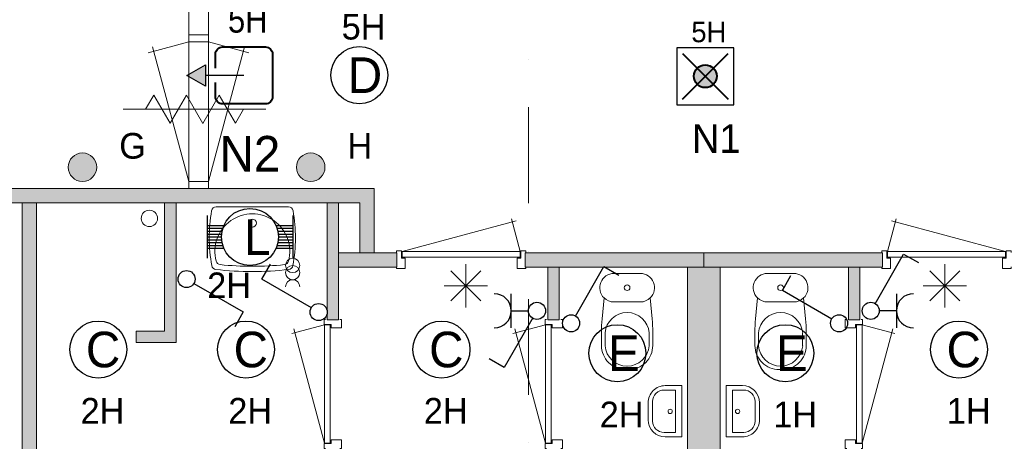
# Model space of a CAD drawing. Header units: millimetres. Extents: x 84337 to 168437, y -3060 to 56340.
# Tile 47 of 84: x 100348 to 107259, y 41612 to 44570. Entities that reach past the tile are written whole.
import ezdxf
from ezdxf.enums import TextEntityAlignment as Align
from ezdxf.xclip import XClip

# ---------------------------------------------------------------- set-up
doc = ezdxf.new("R2010")
doc.units = ezdxf.units.MM
doc.linetypes.add('DGN1', pattern=[504.6, 0, -504.6])
doc.linetypes.add('DGN4', pattern=[1345.6, 672.8, -336.4, 0, -336.4])
for name, color, linetype in [('12', 7, 'Continuous'), ('16', 7, 'Continuous'), ('17', 7, 'Continuous'), ('18', 7, 'Continuous'), ('19', 7, 'Continuous'), ('20', 7, 'Continuous'), ('31', 7, 'Continuous'), ('32', 7, 'Continuous'), ('33', 7, 'Continuous'), ('40', 7, 'Continuous'), ('5', 7, 'Continuous'), ('56', 7, 'Continuous'), ('62', 7, 'Continuous')]:
    doc.layers.add(name, color=color, linetype=linetype)
doc.styles.add('dgn001', font='dgn001.shx')

# ---------------------------------------------------------------- blocks, each defined once
blk = doc.blocks.new('ED9')
at = {"layer": '20'}
h = blk.add_hatch(color=4, dxfattribs=at)
edge = h.paths.add_edge_path()
edge.add_arc((-0.4, -0.1), 80, 0, 360)
at = {"layer": '20', "color": 4, "linetype": 'Continuous', "lineweight": 40}
for p, q in [((-160, 160), (160, -160)), ((-160, -160), (160, 160))]:
    blk.add_line(p, q, dxfattribs=at)
at = {"layer": '20', "color": 3, "linetype": 'Continuous', "lineweight": 30, "flags": 128}
blk.add_lwpolyline([(-200, -200), (200, -200), (200, 200), (-200, 200), (-200, -200)], dxfattribs=at)
at = {"layer": '20', "color": 4, "linetype": 'Continuous', "lineweight": 40}
blk.add_circle((-0.4, -0.1), 80, dxfattribs=at)
at = {"layer": '20', "color": 1, "linetype": 'Continuous', "lineweight": 13, "style": 'dgn001'}
blk.add_text('5H', height=144, dxfattribs=at).set_placement((24.6, 238.4), align=Align.CENTER)
at = {"layer": '20', "color": 2, "linetype": 'Continuous', "lineweight": 30, "style": 'dgn001'}
blk.add_text('N1', height=200, dxfattribs=at).set_placement((76.6, -337.6), align=Align.TOP_CENTER)
blk = doc.blocks.new('EG1')
at = {"layer": '20'}
blk.add_hatch(color=3, dxfattribs=at).paths.add_polyline_path([(-600, 0), (-470, 75), (-470, -75)])
at = {"layer": '20', "color": 3, "linetype": 'Continuous', "lineweight": 30}
blk.add_line((-200, 0), (-470, 0), dxfattribs=at)
at = {"layer": '20', "color": 4, "linetype": 'Continuous', "lineweight": 40, "flags": 128}
blk.add_lwpolyline([(-400, 50), (-400, 150), (-399.6, 149.6, -0.414214), (-349.6, 199.6), (-350, 200), (-50, 200), (-49.6, 199.6, -0.414214), (0.4, 149.6), (0, 150), (0, -150), (0.4, -150.4, -0.414214), (-49.6, -200.4), (-50, -200), (-350, -200), (-349.6, -200.4, -0.414214), (-399.6, -150.4), (-400, -150), (-400, -50)], format="xyb", dxfattribs=at)
at = {"layer": '20', "color": 3, "linetype": 'Continuous', "lineweight": 30, "flags": 128}
blk.add_lwpolyline([(-600, 0), (-470, 75), (-470, -75), (-600, 0)], dxfattribs=at)
at = {"layer": '20', "color": 1, "linetype": 'DGN1', "lineweight": 0, "style": 'dgn001', "width": 0.9}
blk.add_text('5H', height=180, dxfattribs=at).set_placement((-173.2, 300), align=Align.CENTER)
at = {"layer": '20', "color": 2, "linetype": 'DGN1', "lineweight": 13, "style": 'dgn001'}
blk.add_text('N2', height=250, dxfattribs=at).set_placement((-158.3, -425), align=Align.TOP_CENTER)
blk = doc.blocks.new('EC6127')
at = {"layer": '18', "color": 3, "linetype": 'Continuous', "lineweight": 30}
blk.add_circle((0, 0), 200, dxfattribs=at)
at = {"layer": '18', "color": 1, "linetype": 'Continuous', "lineweight": 13, "style": 'dgn001'}
blk.add_text('5H', height=180, dxfattribs=at).set_placement((29.7, 250), align=Align.CENTER)
at = {"layer": '18', "color": 2, "linetype": 'Continuous', "lineweight": 13, "style": 'dgn001'}
blk.add_text('D', height=250, dxfattribs=at).set_placement((39.6, 0), align=Align.MIDDLE_CENTER)
blk = doc.blocks.new('EC6216')
at = {"layer": '18', "color": 3, "linetype": 'Continuous', "lineweight": 30}
blk.add_circle((-0.005, 0), 200, dxfattribs=at)
at = {"layer": '18', "color": 2, "linetype": 'Continuous', "lineweight": 13, "style": 'dgn001'}
blk.add_text('C', height=249.99, dxfattribs=at).set_placement((33.755, -0.005), align=Align.MIDDLE_CENTER)
at = {"layer": '18', "color": 1, "linetype": 'Continuous', "lineweight": 13, "style": 'dgn001'}
blk.add_text('2H', height=180, dxfattribs=at).set_placement((29.74, -340), align=Align.TOP_CENTER)
blk = doc.blocks.new('EC6217')
at = {"layer": '18', "color": 3, "linetype": 'Continuous', "lineweight": 30}
blk.add_circle((0.005, 0), 200, dxfattribs=at)
at = {"layer": '18', "color": 2, "linetype": 'Continuous', "lineweight": 13, "style": 'dgn001'}
blk.add_text('C', height=249.99, dxfattribs=at).set_placement((33.755, -0.005), align=Align.MIDDLE_CENTER)
at = {"layer": '18', "color": 1, "linetype": 'Continuous', "lineweight": 13, "style": 'dgn001'}
blk.add_text('2H', height=180, dxfattribs=at).set_placement((29.76, -340), align=Align.TOP_CENTER)
blk = doc.blocks.new('EC6218')
at = {"layer": '18', "color": 3, "linetype": 'Continuous', "lineweight": 30}
blk.add_circle((-0.005, 0), 200, dxfattribs=at)
at = {"layer": '18', "color": 2, "linetype": 'Continuous', "lineweight": 13, "style": 'dgn001'}
blk.add_text('C', height=249.99, dxfattribs=at).set_placement((33.755, -0.005), align=Align.MIDDLE_CENTER)
at = {"layer": '18', "color": 1, "linetype": 'Continuous', "lineweight": 13, "style": 'dgn001'}
blk.add_text('2H', height=180, dxfattribs=at).set_placement((29.74, -340), align=Align.TOP_CENTER)
blk = doc.blocks.new('EC6219')
at = {"layer": '18', "color": 3, "linetype": 'Continuous', "lineweight": 30}
blk.add_circle((0.005, 0), 200, dxfattribs=at)
at = {"layer": '18', "color": 2, "linetype": 'Continuous', "lineweight": 13, "style": 'dgn001'}
blk.add_text('E', height=249.99, dxfattribs=at).set_placement((45.555, -0.005), align=Align.MIDDLE_CENTER)
at = {"layer": '18', "color": 1, "linetype": 'Continuous', "lineweight": 13, "style": 'dgn001'}
blk.add_text('2H', height=180, dxfattribs=at).set_placement((29.76, -340), align=Align.TOP_CENTER)
blk = doc.blocks.new('EC6232')
at = {"layer": '18', "color": 3, "linetype": 'Continuous', "lineweight": 30}
blk.add_circle((-0.005, 0), 200, dxfattribs=at)
at = {"layer": '18', "color": 2, "linetype": 'Continuous', "lineweight": 13, "style": 'dgn001'}
blk.add_text('E', height=249.99, dxfattribs=at).set_placement((45.555, -0.005), align=Align.MIDDLE_CENTER)
at = {"layer": '18', "color": 1, "linetype": 'Continuous', "lineweight": 13, "style": 'dgn001'}
blk.add_text('1H', height=180, dxfattribs=at).set_placement((68.72, -340), align=Align.TOP_CENTER)
blk = doc.blocks.new('EC6233')
at = {"layer": '18', "color": 3, "linetype": 'Continuous', "lineweight": 30}
blk.add_circle((-0.005, 0), 200, dxfattribs=at)
at = {"layer": '18', "color": 2, "linetype": 'Continuous', "lineweight": 13, "style": 'dgn001'}
blk.add_text('C', height=249.99, dxfattribs=at).set_placement((33.755, -0.005), align=Align.MIDDLE_CENTER)
at = {"layer": '18', "color": 1, "linetype": 'Continuous', "lineweight": 13, "style": 'dgn001'}
blk.add_text('1H', height=180, dxfattribs=at).set_placement((68.72, -340), align=Align.TOP_CENTER)
blk = doc.blocks.new('AnonymousCell44')
at = {"layer": '18', "color": 3, "linetype": 'Continuous', "lineweight": 0, "flags": 128}
blk.add_lwpolyline([(-50, -100.5, -0.99989), (50, -100.5)], format="xyb", dxfattribs=at)
at = {"layer": '18', "color": 3, "linetype": 'Continuous', "lineweight": 0}
for centre in [(0, 49.5), (0, -0.5)]:
    blk.add_circle(centre, 50, dxfattribs=at)
blk = doc.blocks.new('EA021')
at = {"layer": '18', "color": 3, "linetype": 'Continuous', "lineweight": 30}
for p, q in [((-300, 150), (-300, -150)), ((300, 150), (300, -150)), ((-300, 80), (-182, 80)), ((182, 80), (300, 80)), ((-300, 60), (-190, 60)), ((-300, 40), (-195, 40)), ((-300, 20), (-200, 20)), ((-300, 0), (-200, 0)), ((190, 60), (300, 60)), ((195, 40), (300, 40)), ((200, 20), (300, 20)), ((200, 0), (300, 0)), ((-300, -20), (-200, -20)), ((-300, -40), (-195, -40)), ((-300, -60), (-190, -60)), ((190, -60), (300, -60)), ((195, -40), (300, -40)), ((200, -20), (300, -20)), ((-300, -80), (-182, -80)), ((182, -80), (300, -80))]:
    blk.add_line(p, q, dxfattribs=at)
blk.add_circle((0, -0.5), 200, dxfattribs=at)
at = {"layer": '18', "color": 2, "linetype": 'Continuous', "lineweight": 13, "style": 'dgn001'}
blk.add_text('L', height=249.99, dxfattribs=at).set_placement((50.995, -1.005), align=Align.MIDDLE_CENTER)
at = {"layer": '18', "color": 1, "linetype": 'Continuous', "lineweight": 0, "style": 'dgn001'}
blk.add_text('2H', height=180, dxfattribs=at).set_placement((-300, -250), align=Align.TOP_LEFT)
blk = doc.blocks.new('EAD0')
at = {"layer": '16'}
h = blk.add_hatch(color=3, dxfattribs=at)
edge = h.paths.add_edge_path()
edge.add_arc((0, 0), 100, 0, 360)
at = {"layer": '16', "color": 3, "linetype": 'Continuous', "lineweight": 0}
blk.add_circle((0, 0), 100, dxfattribs=at)
at = {"layer": '16', "color": 2, "linetype": 'Continuous', "lineweight": 0, "style": 'dgn001'}
blk.add_text('G ', height=180, dxfattribs=at).set_placement((258, 60))
blk = doc.blocks.new('EAD01')
at = {"layer": '16'}
h = blk.add_hatch(color=3, dxfattribs=at)
edge = h.paths.add_edge_path()
edge.add_arc((0, 0), 100, 0, 360)
at = {"layer": '16', "color": 3, "linetype": 'Continuous', "lineweight": 0}
blk.add_circle((0, 0), 100, dxfattribs=at)
at = {"layer": '16', "color": 2, "linetype": 'Continuous', "lineweight": 0, "style": 'dgn001'}
blk.add_text('H ', height=180, dxfattribs=at).set_placement((258, 60))
blk = doc.blocks.new('EH0188')
at = {"layer": '19', "color": 3, "linetype": 'Continuous', "lineweight": 30}
for p, q in [((-398, 230), (-338, 335)), ((-50, 30), (-398, 230))]:
    blk.add_line(p, q, dxfattribs=at)
blk.add_circle((0, 0), 60, dxfattribs=at)
blk = doc.blocks.new('EK147')
at = {"layer": '19', "color": 3, "linetype": 'Continuous', "lineweight": 30}
for p, q in [((30, 50), (230, 398)), ((230, 398), (335, 338)), ((180, 120), (180, -120)), ((180, 0), (60, 0))]:
    blk.add_line(p, q, dxfattribs=at)
blk.add_circle((0, 0), 60, dxfattribs=at)
blk.add_arc((300, 0), 120, 90, 270, dxfattribs=at)
blk = doc.blocks.new('EH0192')
at = {"layer": '19', "color": 3, "linetype": 'Continuous', "lineweight": 30}
for p, q in [((50, -30), (398, -230)), ((398, -230), (338, -335))]:
    blk.add_line(p, q, dxfattribs=at)
blk.add_circle((0, 0), 60, dxfattribs=at)
blk = doc.blocks.new('EH0193')
at = {"layer": '19', "color": 3, "linetype": 'Continuous', "lineweight": 30}
for p, q in [((-398, 230), (-338, 335)), ((-50, 30), (-398, 230))]:
    blk.add_line(p, q, dxfattribs=at)
blk.add_circle((0, 0), 60, dxfattribs=at)
blk = doc.blocks.new('EK148')
at = {"layer": '19', "color": 3, "linetype": 'Continuous', "lineweight": 30}
for p, q in [((-180, -120), (-180, 120)), ((-180, 0), (-60, 0)), ((-30, -50), (-230, -398)), ((-230, -398), (-335, -338))]:
    blk.add_line(p, q, dxfattribs=at)
blk.add_circle((0, 0), 60, dxfattribs=at)
blk.add_arc((-300, 0), 120, 270, 90, dxfattribs=at)
blk = doc.blocks.new('EH0195')
at = {"layer": '19', "color": 3, "linetype": 'Continuous', "lineweight": 30}
for p, q in [((30, 50), (230, 398)), ((230, 398), (335, 338))]:
    blk.add_line(p, q, dxfattribs=at)
blk.add_circle((0, 0), 60, dxfattribs=at)
blk = doc.blocks.new('830R10120')
at = {"layer": '33', "color": 1, "linetype": 'Continuous', "lineweight": 0}
for p, q in [((-108, -38), (-336.87, -99.32)), ((-108, -868), (-322.82, -66.28))]:
    blk.add_line(p, q, dxfattribs=at)
at = {"layer": '33', "color": 92, "linetype": 'Continuous', "lineweight": 13, "true_color": 0x00e100, "flags": 128}
for points in [[(-100, 0), (-111, 0), (-111, -35), (-61, -35), (-61, -60), (11, -60), (11, 0), (0, 0)], [(-100, -906), (-111, -906), (-111, -871), (-61, -871), (-61, -846), (11, -846), (11, -906), (0, -906)]]:
    blk.add_lwpolyline(points, dxfattribs=at)
at = {"layer": '33', "color": 2, "linetype": 'Continuous', "lineweight": 13, "true_color": 0xf0f000, "flags": 128}
blk.add_lwpolyline([(-108, -868), (-108, -38), (-68, -38), (-68, -868), (-108, -868)], dxfattribs=at)
blk = doc.blocks.new('830R10121')
at = {"layer": '33', "color": 1, "linetype": 'Continuous', "lineweight": 0}
for p, q in [((-108, -38), (-336.87, -99.32)), ((-108, -868), (-322.82, -66.28))]:
    blk.add_line(p, q, dxfattribs=at)
at = {"layer": '33', "color": 92, "linetype": 'Continuous', "lineweight": 13, "true_color": 0x00e100, "flags": 128}
for points in [[(-100, 0), (-111, 0), (-111, -35), (-61, -35), (-61, -60), (11, -60), (11, 0), (0, 0)], [(-100, -906), (-111, -906), (-111, -871), (-61, -871), (-61, -846), (11, -846), (11, -906), (0, -906)]]:
    blk.add_lwpolyline(points, dxfattribs=at)
at = {"layer": '33', "color": 2, "linetype": 'Continuous', "lineweight": 13, "true_color": 0xf0f000, "flags": 128}
blk.add_lwpolyline([(-108, -868), (-108, -38), (-68, -38), (-68, -868), (-108, -868)], dxfattribs=at)
blk = doc.blocks.new('WT0139')
at = {"layer": '40', "color": 7, "linetype": 'Continuous', "lineweight": 0}
blk.add_line((-253.2, -20), (253.2, -20), dxfattribs=at)
blk.add_circle((0, -133.3), 28.1, dxfattribs=at)
for centre, radius, start, end in [((765.8, -236.5), 1068.4, 169.79831, 190.55139), ((-253.2, -53), 33, 90, 169.99733), ((0, -332.1), 263.1, 344.86666, 195.13334), ((253.2, -53), 33, 10.00267, 90), ((-765.8, -236.5), 1068.4, 349.44861, 10.20169), ((-222.2, -392.2), 33, 195.13334, 263.95824), ((222.2, -392.2), 33, 276.04176, 344.86666), ((-252, -426.2), 33, 190.34551, 263.14249), ((0, 1669.4), 2143.7, 263.14249, 276.85751), ((0, 1706.8), 2143.7, 263.95824, 276.04176), ((252, -426.2), 33, 276.85751, 349.65449)]:
    blk.add_arc(centre, radius, start, end, dxfattribs=at)
blk = doc.blocks.new('830R10122')
at = {"layer": '33', "color": 1, "linetype": 'Continuous', "lineweight": 0}
for p, q in [((-868, 108), (-66.28, 322.82)), ((-38, 108), (-99.32, 336.87))]:
    blk.add_line(p, q, dxfattribs=at)
at = {"layer": '33', "color": 92, "linetype": 'Continuous', "lineweight": 13, "true_color": 0x00e100, "flags": 128}
for points in [[(-906, 100), (-906, 111), (-871, 111), (-871, 61), (-846, 61), (-846, -11), (-906, -11), (-906, 0)], [(0, 100), (0, 111), (-35, 111), (-35, 61), (-60, 61), (-60, -11), (0, -11), (0, 0)]]:
    blk.add_lwpolyline(points, dxfattribs=at)
at = {"layer": '33', "color": 2, "linetype": 'Continuous', "lineweight": 13, "true_color": 0xf0f000, "flags": 128}
blk.add_lwpolyline([(-868, 108), (-38, 108), (-38, 68), (-868, 68), (-868, 108)], dxfattribs=at)
blk = doc.blocks.new('830R10124')
at = {"layer": '33', "color": 1, "linetype": 'Continuous', "lineweight": 0}
for p, q in [((108, -38), (336.87, -99.32)), ((108, -868), (322.82, -66.28))]:
    blk.add_line(p, q, dxfattribs=at)
at = {"layer": '33', "color": 92, "linetype": 'Continuous', "lineweight": 13, "true_color": 0x00e100, "flags": 128}
for points in [[(100, 0), (111, 0), (111, -35), (61, -35), (61, -60), (-11, -60), (-11, 0), (0, 0)], [(100, -906), (111, -906), (111, -871), (61, -871), (61, -846), (-11, -846), (-11, -906), (0, -906)]]:
    blk.add_lwpolyline(points, dxfattribs=at)
at = {"layer": '33', "color": 2, "linetype": 'Continuous', "lineweight": 13, "true_color": 0xf0f000, "flags": 128}
blk.add_lwpolyline([(108, -868), (108, -38), (68, -38), (68, -868), (108, -868)], dxfattribs=at)
blk = doc.blocks.new('CLOS0240')
at = {"layer": '40', "color": 7, "linetype": 'Continuous', "lineweight": 0}
for p, q in [((92.5, -220), (-92.5, -220)), ((-155, -527.8), (-155, -435.8)), ((155, -527.8), (155, -435.5)), ((1.1, -670), (-0.8, -670))]:
    blk.add_line(p, q, dxfattribs=at)
at = {"layer": '40', "color": 7, "linetype": 'Continuous', "lineweight": 0, "flags": 128}
for points in [[(175.7, -338.3), (162, -191.9), (162, -191.9, 0.674333), (92.5, -20), (92.5, -20), (-92.5, -20), (-92.5, -20, 0.674333), (-162, -191.9), (-162, -191.9), (-175.7, -338.3), (-175.7, -338.3, 0.023285), (-180, -431.3), (-180, -431.3), (-180, -525), (-180, -525, 0.414214), (-10, -695), (-10, -695), (10, -695), (10, -695, 0.414214), (180, -525), (180, -525), (180, -431.3), (180, -431.3, 0.023285), (175.7, -338.3)], [(-92.5, -220, -0.194504), (-162, -191.9)], [(162, -191.9, -0.194504), (92.5, -220)]]:
    blk.add_lwpolyline(points, format="xyb", dxfattribs=at)
at = {"layer": '40', "color": 7, "linetype": 'Continuous', "lineweight": 0}
blk.add_circle((0, -120), 20, dxfattribs=at)
for centre, start, end in [((0, -450), 4.92635, 175.07365), ((0, -514.4), 184.9259, 355.0741)]:
    blk.add_arc(centre, 155.6, start, end, dxfattribs=at)
blk = doc.blocks.new('830R10125')
at = {"layer": '33', "color": 1, "linetype": 'Continuous', "lineweight": 0}
for p, q in [((38, 108), (99.32, 336.87)), ((868, 108), (66.28, 322.82))]:
    blk.add_line(p, q, dxfattribs=at)
at = {"layer": '33', "color": 92, "linetype": 'Continuous', "lineweight": 13, "true_color": 0x00e100, "flags": 128}
for points in [[(0, 100), (0, 111), (35, 111), (35, 61), (60, 61), (60, -11), (0, -11), (0, 0)], [(906, 100), (906, 111), (871, 111), (871, 61), (846, 61), (846, -11), (906, -11), (906, 0)]]:
    blk.add_lwpolyline(points, dxfattribs=at)
at = {"layer": '33', "color": 2, "linetype": 'Continuous', "lineweight": 13, "true_color": 0xf0f000, "flags": 128}
blk.add_lwpolyline([(868, 108), (38, 108), (38, 68), (868, 68), (868, 108)], dxfattribs=at)
blk = doc.blocks.new('CLOS0241')
at = {"layer": '40', "color": 7, "linetype": 'Continuous', "lineweight": 0}
for p, q in [((-92.5, -220), (92.5, -220)), ((-155, -527.8), (-155, -435.5)), ((155, -527.8), (155, -435.8)), ((-1.1, -670), (0.8, -670))]:
    blk.add_line(p, q, dxfattribs=at)
at = {"layer": '40', "color": 7, "linetype": 'Continuous', "lineweight": 0, "flags": 128}
for points in [[(-175.7, -338.3), (-162, -191.9), (-162, -191.9, -0.674333), (-92.5, -20), (-92.5, -20), (92.5, -20), (92.5, -20, -0.674333), (162, -191.9), (162, -191.9), (175.7, -338.3), (175.7, -338.3, -0.023285), (180, -431.3), (180, -431.3), (180, -525), (180, -525, -0.414214), (10, -695), (10, -695), (-10, -695), (-10, -695, -0.414214), (-180, -525), (-180, -525), (-180, -431.3), (-180, -431.3, -0.023285), (-175.7, -338.3)], [(-155, -436.6, -0.917514), (155, -436.6)], [(155, -527.8, -0.917521), (-155, -527.8)]]:
    blk.add_lwpolyline(points, format="xyb", dxfattribs=at)
at = {"layer": '40', "color": 7, "linetype": 'Continuous', "lineweight": 0}
blk.add_circle((0, -120), 20, dxfattribs=at)
for centre, start, end in [((-92.5, -120), 225.97272, 270), ((92.5, -120), 270, 314.02728)]:
    blk.add_arc(centre, 100, start, end, dxfattribs=at)
blk = doc.blocks.new('FT0140')
at = {"layer": '40', "color": 7, "linetype": 'Continuous', "lineweight": 0}
for p, q in [((-135.1, 180), (-20, 180)), ((-64.6, 148.9), (-64.6, -148.9)), ((-20, 180), (-20, -180)), ((-64.6, -148.9), (-144, -148.9))]:
    blk.add_line(p, q, dxfattribs=at)
at = {"layer": '40', "color": 7, "linetype": 'Continuous', "lineweight": 0, "flags": 128}
for points in [[(-255.1, 60, -0.414214), (-135.1, 180)], [(-224, 68.9, -0.414214), (-144, 148.9)]]:
    blk.add_lwpolyline(points, format="xyb", dxfattribs=at)
for points in [[(-144, 148.9), (-64.6, 148.9)], [(-255.1, -60), (-255.1, 60)], [(-224, -68.9), (-224, 68.9)], [(-20, -180), (-135.1, -180)]]:
    blk.add_lwpolyline(points, dxfattribs=at)
at = {"layer": '40', "color": 7, "linetype": 'Continuous', "lineweight": 0}
blk.add_circle((-101.1, -0.9), 15.1, dxfattribs=at)
for centre, radius in [((-135.1, -60), 120), ((-144, -68.9), 80)]:
    blk.add_arc(centre, radius, 180, 270, dxfattribs=at)
blk = doc.blocks.new('FT0141')
at = {"layer": '40', "color": 7, "linetype": 'Continuous', "lineweight": 0}
for p, q in [((135.1, 180), (20, 180)), ((20, 180), (20, -180)), ((64.6, 148.9), (64.6, -148.9)), ((64.6, -148.9), (144, -148.9))]:
    blk.add_line(p, q, dxfattribs=at)
at = {"layer": '40', "color": 7, "linetype": 'Continuous', "lineweight": 0, "flags": 128}
for points in [[(144, 148.9), (64.6, 148.9)], [(224, -68.9), (224, 68.9)], [(255.1, -60), (255.1, 60)], [(20, -180), (135.1, -180)]]:
    blk.add_lwpolyline(points, dxfattribs=at)
for points in [[(255.1, -60, -0.414214), (135.1, -180)], [(224, -68.9, -0.414214), (144, -148.9)]]:
    blk.add_lwpolyline(points, format="xyb", dxfattribs=at)
at = {"layer": '40', "color": 7, "linetype": 'Continuous', "lineweight": 0}
blk.add_circle((101.1, -0.9), 15.1, dxfattribs=at)
for centre, radius in [((135.1, 60), 120), ((144, 68.9), 80)]:
    blk.add_arc(centre, radius, 0, 90, dxfattribs=at)
blk = doc.blocks.new('79B1031')
at = {"layer": '12', "color": 92, "linetype": 'Continuous', "lineweight": 0, "true_color": 0x00e100}
for p, q in [((-343.72, 0), (-285.98, 100.02)), ((-285.98, 100.02), (-171.88, -97.62)), ((-171.88, -97.62), (-57.68, 100.18)), ((-57.68, 100.18), (58, -100.18)), ((58, -100.18), (173.68, 100.18)), ((173.68, 100.18), (287.88, -97.62)), ((287.88, -97.62), (344.24, 0))]:
    blk.add_line(p, q, dxfattribs=at)
at = {"layer": '12', "color": 7, "linetype": 'Continuous', "lineweight": 0}
blk.add_line((500.48, 0), (-500.5, 0), dxfattribs=at)
blk = doc.blocks.new('50E03_329_B02 - Default')
at = {"layer": '62'}
for color, points in [(7, [(12764.76, 41157.77), (12664.76, 41157.77), (12664.76, 41507.77), (9889.76, 41507.77), (9889.76, 41607.77), (12764.76, 41607.77)]), (9, [(10294.76, 41507.77), (10394.76, 41507.77), (10394.76, 36207.77), (10294.76, 36207.77)]), (9, [(11094.76, 40607.77), (11094.76, 40527.77), (11374.76, 40527.77), (11374.76, 41507.77), (11294.76, 41507.77), (11294.76, 40607.77)]), (9, [(12434.76, 40687.77), (12514.76, 40687.77), (12514.76, 41507.77), (12434.76, 41507.77)]), (7, [(12514.76, 41057.77), (12924.76, 41057.77), (12924.76, 41157.77), (12514.76, 41157.77)]), (7, [(13824.76, 41057.77), (15079.76, 41057.77), (15079.76, 41157.77), (13824.76, 41157.77)]), (7, [(16334.76, 41057.77), (15079.76, 41057.77), (15079.76, 41157.77), (16334.76, 41157.77)]), (9, [(13984.76, 40687.77), (14064.76, 40687.77), (14064.76, 41057.77), (13984.76, 41057.77)]), (9, [(14964.76, 41057.77), (15194.76, 41057.77), (15194.76, 36207.77), (14964.76, 36207.77)]), (9, [(16174.76, 40687.77), (16094.76, 40687.77), (16094.76, 41057.77), (16174.76, 41057.77)])]:
    blk.add_hatch(color=color, dxfattribs=at).paths.add_polyline_path(points)
at = {"layer": '16', "color": 92, "linetype": 'Continuous', "lineweight": 0, "true_color": 0x00e100, "flags": 128}
for points in [[(9889.76, 41607.77), (12764.76, 41607.77), (12764.76, 41157.77), (12664.76, 41157.77), (12664.76, 41507.77), (9889.76, 41507.77), (9889.76, 41607.77)], [(11294.76, 41507.77), (11294.76, 40607.77), (11094.76, 40607.77), (11094.76, 40527.77), (11374.76, 40527.77), (11374.76, 41507.77), (11294.76, 41507.77)], [(12434.76, 41507.77), (12514.76, 41507.77), (12514.76, 40687.77), (12434.76, 40687.77), (12434.76, 41507.77)], [(12514.76, 41157.77), (12924.76, 41157.77), (12924.76, 41057.77), (12514.76, 41057.77), (12514.76, 41157.77)], [(13824.76, 41157.77), (15079.76, 41157.77), (15079.76, 41057.77), (13824.76, 41057.77), (13824.76, 41157.77)], [(16334.76, 41157.77), (15079.76, 41157.77), (15079.76, 41057.77), (16334.76, 41057.77), (16334.76, 41157.77)], [(13984.76, 41057.77), (14064.76, 41057.77), (14064.76, 40687.77), (13984.76, 40687.77), (13984.76, 41057.77)], [(16174.76, 41057.77), (16094.76, 41057.77), (16094.76, 40687.77), (16174.76, 40687.77), (16174.76, 41057.77)]]:
    blk.add_lwpolyline(points, dxfattribs=at)
at = {"layer": '17', "color": 92, "linetype": 'Continuous', "lineweight": 0, "true_color": 0x00e100, "flags": 128}
for points in [[(10394.76, 36207.77), (10294.76, 36207.77), (10294.76, 41507.77), (10394.76, 41507.77), (10394.76, 36207.77)], [(15194.76, 41057.77), (14964.76, 41057.77), (14964.76, 36207.77), (15194.76, 36207.77), (15194.76, 41057.77)]]:
    blk.add_lwpolyline(points, dxfattribs=at)
at = {"layer": '31', "color": 3, "linetype": 'Continuous', "lineweight": 0}
for p, q in [((11463.74, 43207.77), (11463.74, 41607.77)), ((11603.74, 43207.77), (11603.74, 41607.77))]:
    blk.add_line(p, q, dxfattribs=at)
at = {"layer": '32', "color": 3, "linetype": 'Continuous', "lineweight": 0, "flags": 128}
for points in [[(11602.74, 42687.77), (11602.74, 42637.77), (11463.74, 42637.77), (11463.74, 42687.77), (11602.74, 42687.77)], [(11602.74, 41657.77), (11602.74, 41607.77), (11463.74, 41607.77), (11463.74, 41657.77), (11602.74, 41657.77)]]:
    blk.add_lwpolyline(points, dxfattribs=at)
at = {"layer": '33', "color": 1, "linetype": 'Continuous', "lineweight": 0}
for p, q in [((11463.74, 42637.77), (11180.41, 42561.85)), ((11463.74, 41657.77), (11210.81, 42601.71)), ((11602.74, 42637.77), (11886.07, 42561.85)), ((11602.74, 41657.77), (11855.67, 42601.71))]:
    blk.add_line(p, q, dxfattribs=at)
at = {"layer": '40', "color": 3, "linetype": 'Continuous', "lineweight": 0}
blk.add_circle((11188, 41399.17), 57.46, dxfattribs=at)
at = {"layer": '56', "color": 3, "linetype": 'DGN4', "lineweight": 0}
blk.add_line((13849.76, 50407.77), (13849.76, 1494.98), dxfattribs=at)
at = {"layer": '62', "color": 7, "linetype": 'Continuous', "lineweight": 0, "flags": 128}
for points in [[(12764.76, 41157.77), (12664.76, 41157.77), (12664.76, 41507.77), (9889.76, 41507.77), (9889.76, 41607.77), (12764.76, 41607.77), (12764.76, 41157.77)], [(12514.76, 41057.77), (12924.76, 41057.77), (12924.76, 41157.77), (12514.76, 41157.77), (12514.76, 41057.77)], [(13824.76, 41057.77), (15079.76, 41057.77), (15079.76, 41157.77), (13824.76, 41157.77), (13824.76, 41057.77)], [(16334.76, 41057.77), (15079.76, 41057.77), (15079.76, 41157.77), (16334.76, 41157.77), (16334.76, 41057.77)]]:
    blk.add_lwpolyline(points, dxfattribs=at)
at = {"layer": '62', "color": 9, "linetype": 'Continuous', "lineweight": 0, "flags": 128}
for points in [[(10294.76, 41507.77), (10394.76, 41507.77), (10394.76, 36207.77), (10294.76, 36207.77), (10294.76, 41507.77)], [(11094.76, 40607.77), (11094.76, 40527.77), (11374.76, 40527.77), (11374.76, 41507.77), (11294.76, 41507.77), (11294.76, 40607.77), (11094.76, 40607.77)], [(12434.76, 40687.77), (12514.76, 40687.77), (12514.76, 41507.77), (12434.76, 41507.77), (12434.76, 40687.77)], [(13984.76, 40687.77), (14064.76, 40687.77), (14064.76, 41057.77), (13984.76, 41057.77), (13984.76, 40687.77)], [(14964.76, 41057.77), (15194.76, 41057.77), (15194.76, 36207.77), (14964.76, 36207.77), (14964.76, 41057.77)], [(16174.76, 40687.77), (16094.76, 40687.77), (16094.76, 41057.77), (16174.76, 41057.77), (16174.76, 40687.77)]]:
    blk.add_lwpolyline(points, dxfattribs=at)
at = {"color": 7, "linetype": 'Continuous', "lineweight": 0}
for name, p in [('79B1031', (11505.05, 42164.48)), ('WT0139', (11910.62, 41499.91)), ('830R10122', (13829.47, 41059.67)), ('830R10125', (16330.05, 41059.67)), ('CLOS0241', (14541.25, 41032.87)), ('CLOS0240', (15618.27, 41032.87)), ('830R10120', (12524.94, 40690.85)), ('830R10121', (14076.36, 40690.86)), ('830R10124', (16083.16, 40690.86)), ('FT0140', (14944.33, 40045.73)), ('FT0141', (15215.19, 40045.73))]:
    blk.add_blockref(name, p, dxfattribs=at)
blk = doc.blocks.new('EAE6129')
at = {"layer": '5', "color": 3, "linetype": 'Continuous', "lineweight": 0}
for p, q in [((0, -151.5), (0, 151.5)), ((106.04, -106.05), (-106.06, 106.05)), ((-106.06, -106.05), (106.04, 106.05)), ((-151.5, 0), (151.5, 0))]:
    blk.add_line(p, q, dxfattribs=at)
blk = doc.blocks.new('EAE6130')
at = {"layer": '5', "color": 3, "linetype": 'Continuous', "lineweight": 0}
for p, q in [((0, -151.5), (0, 151.5)), ((106.04, -106.05), (-106.06, 106.05)), ((-106.06, -106.05), (106.04, 106.05)), ((-151.5, 0), (151.5, 0))]:
    blk.add_line(p, q, dxfattribs=at)

msp = doc.modelspace()

# ---------------------------------------------------------------- block references
ref = msp.add_blockref('50E03_329_B02 - Default', (90070.43, 1776.72))
XClip(ref).set_block_clipping_path([(-1935.24, 2907.77), (50064.76, 48907.77)])
at = {"color": 1, "linetype": 'Continuous', "lineweight": 0}
for name, p in [('EG1', (102121.92, 44179.24)), ('EC6127', (102732.07, 44180.77)), ('ED9', (105160.64, 44173.4)), ('EAD0', (100788.71, 43534.94)), ('EAD01', (102390.71, 43534.94)), ('EA021', (101964.05, 43046.2)), ('EK147', (106321.63, 42527.42)), ('EH0193', (102446.48, 42518.66)), ('AnonymousCell44', (102264.05, 42796.2)), ('EAE6130', (103479.24, 42702.38)), ('EAE6129', (106841.4, 42702.38)), ('EH0192', (101519.37, 42750.16)), ('EH0195', (104218.46, 42439.67)), ('EH0188', (106099.21, 42439.67)), ('EK148', (103978.82, 42527.42)), ('EC6218', (100899.56, 42255.9)), ('EC6217', (101936.24, 42255.9)), ('EC6216', (103308.52, 42255.9)), ('EC6233', (106940.7, 42255.9)), ('EC6219', (104543.18, 42229.97)), ('EC6232', (105722.58, 42229.97))]:
    msp.add_blockref(name, p, dxfattribs=at)

doc.saveas('drawing.dxf')
